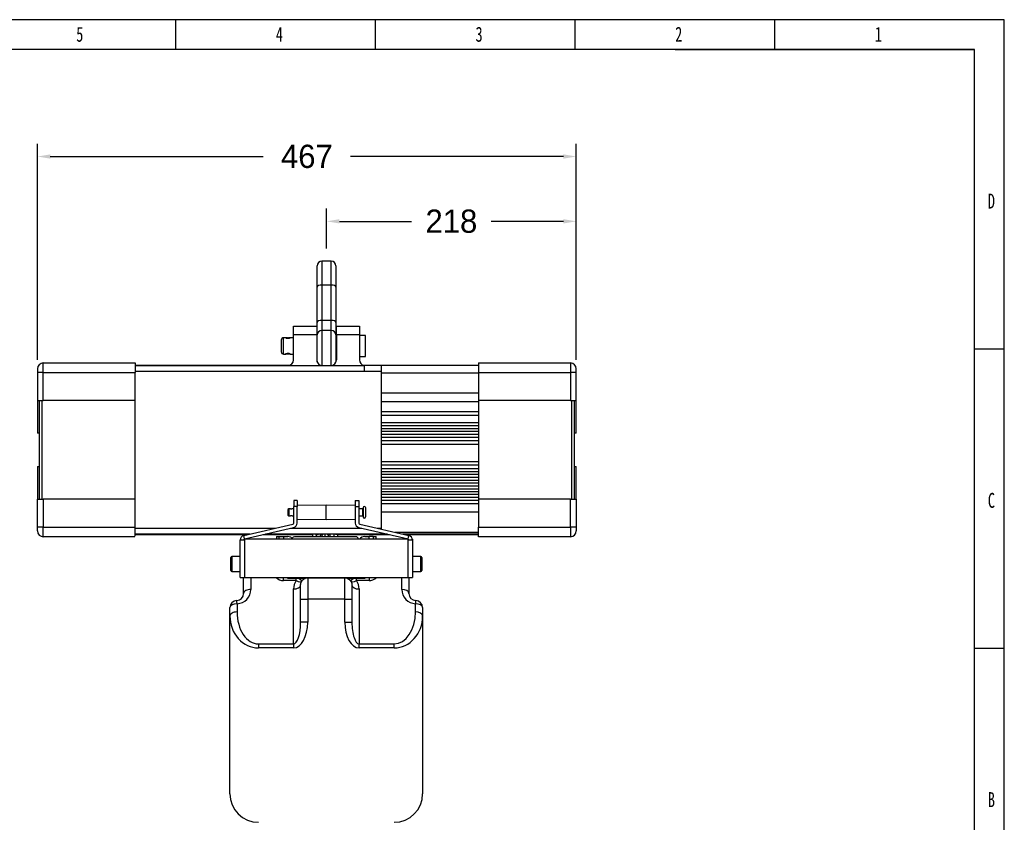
# Model space of a CAD drawing. Header units: millimetres. Extents: x 275 to 1805, y 43 to 1125.
# Tile 12 of 12: x 957 to 1805, y 434 to 1125. Entities that reach past the tile are written whole.
import ezdxf

# ---------------------------------------------------------------- set-up
doc = ezdxf.new("R2010")
doc.units = ezdxf.units.MM
doc.styles.add('样式 1', font='SimSun.ttf', dxfattribs={"width": 0.7, "height": 2.5})
doc.dimstyles.get("Standard").update_dxf_attribs({"dimtxt": 20, "dimasz": 11, "dimexe": 11, "dimexo": 11, "dimgap": 11, "dimtad": 0, "dimtih": 1, "dimtoh": 1, "dimdsep": 46, "dimtxsty": 'Standard', "dimcen": 0.09, "dimadec": 0, "dimazin": 0, "dimtfac": 1, "dimtofl": 0, "dimtmove": 0, "dimatfit": 3, "dimfxl": 0, "dimtolj": 1, "dimtzin": 0, "dimarcsym": 0})

# ---------------------------------------------------------------- blocks, each defined once
blk = doc.blocks.new('1')
at = {"lineweight": -3}
for p, q in [((4925.3, 1577.4), (2658, 1577.4)), ((3868, 1539.2), (3868, 1577.4)), ((4122.8, 1539.2), (4122.8, 1577.4)), ((4377.6, 1539.2), (4377.6, 1577.4)), ((4632.4, 1539.2), (4632.4, 1577.4)), ((4925.3, -25.8), (4925.3, 1577.4)), ((4887.1, 1539.2), (2696.2, 1539.2)), ((4505.4, 1539.2), (4887.1, 1539.2)), ((4887.1, 12.4), (4887.1, 1539.2)), ((4887.1, 1157.5), (4925.3, 1157.5)), ((4887.1, 775.8), (4925.3, 775.8))]:
    blk.add_line(p, q, dxfattribs=at)
at = {"lineweight": -3, "char_height": 19.085, "attachment_point": 1, "style": '样式 1'}
for s, insert, width in [('{\\fSimSun|b0|i0|c134|p2;5}', (3740.9, 1568.4), 8.643), ('{\\fSimSun|b0|i0|c134|p2;4}', (3995.7, 1568.4), 9.306), ('{\\fSimSun|b0|i0|c134|p2;3}', (4250.5, 1568.4), 7.98), ('{\\fSimSun|b0|i0|c134|p2;2}', (4505.3, 1568.4), 9.306), ('{\\fSimSun|b0|i0|c134|p2;1}', (4760.1, 1568.4), 5.899), ('{\\fSimSun|b0|i0|c134|p2;D}', (4904.3, 1355.6), 9.036), ('{\\fSimSun|b0|i0|c134|p2;C}', (4904.3, 973.9), 8.238), ('{\\fSimSun|b0|i0|c134|p2;B}', (4904.3, 592.2), 8.193)]:
    blk.add_mtext(s, dxfattribs=dict(at, insert=insert, width=width))
blk = doc.blocks.new('*D14')
at = {"color": 0, "lineweight": -2}
for p, q in [((972.15, 832.42), (972.15, 1018.47)), ((1436.25, 832.42), (1436.25, 1018.47)), ((983.15, 1007.47), (1166.53, 1007.47)), ((1425.25, 1007.47), (1241.86, 1007.47))]:
    blk.add_line(p, q, dxfattribs=at)
at = {"color": 0, "lineweight": 18}
for points in [[(983.15, 1009.3), (983.15, 1005.64), (972.15, 1007.47)], [(1425.25, 1009.3), (1425.25, 1005.64), (1436.25, 1007.47)]]:
    blk.add_solid(points, dxfattribs=at)
at = {"layer": 'Defpoints', "color": 0, "lineweight": 18}
for p in [(1436.25, 1007.47), (972.15, 821.42), (1436.25, 821.42)]:
    blk.add_point(p, dxfattribs=at)
at = {"color": 0, "lineweight": 18, "insert": (1204.2, 1007.47), "char_height": 20, "attachment_point": 5}
blk.add_mtext('\\A1;467', dxfattribs=at)
blk = doc.blocks.new('*D15')
at = {"color": 0, "lineweight": -2}
for p, q in [((1221.19, 928.32), (1221.19, 962.66)), ((1436.25, 928.32), (1436.25, 962.66)), ((1232.19, 951.66), (1294.39, 951.66)), ((1425.25, 951.66), (1363.05, 951.66))]:
    blk.add_line(p, q, dxfattribs=at)
at = {"color": 0, "lineweight": 18}
for points in [[(1232.19, 953.5), (1232.19, 949.83), (1221.19, 951.66)], [(1425.25, 953.5), (1425.25, 949.83), (1436.25, 951.66)]]:
    blk.add_solid(points, dxfattribs=at)
at = {"layer": 'Defpoints', "color": 0, "lineweight": 18}
for p in [(1436.25, 951.66), (1221.19, 917.32), (1436.25, 917.32)]:
    blk.add_point(p, dxfattribs=at)
at = {"color": 0, "lineweight": 18, "insert": (1328.72, 951.66), "char_height": 20, "attachment_point": 5}
blk.add_mtext('\\A1;218', dxfattribs=at)

msp = doc.modelspace()

# ---------------------------------------------------------------- linework, layer by layer
for p, q in [((1225.194, 917.317), (1217.194, 917.317)), ((1217.194, 917.317), (1217.194, 896.779)), ((1225.194, 896.779), (1225.194, 917.317)), ((1213.194, 895.063), (1213.194, 913.317)), ((1229.194, 913.317), (1229.194, 895.063)), ((1213.194, 864.665), (1213.194, 895.063)), ((1225.194, 896.779), (1217.194, 896.779)), ((1217.194, 896.779), (1217.194, 866.382)), ((1225.194, 866.382), (1225.194, 896.779)), ((1229.194, 895.063), (1229.194, 864.665)), ((1225.194, 866.382), (1217.194, 866.382)), ((1217.194, 866.382), (1217.194, 857.817)), ((1225.194, 857.817), (1225.194, 866.382)), ((1192.694, 861.418), (1212.694, 861.418)), ((1192.694, 853.897), (1192.694, 861.417)), ((1192.694, 861.417), (1212.694, 861.417)), ((1212.694, 861.417), (1212.694, 853.897)), ((1213.194, 853.817), (1213.194, 864.665)), ((1225.194, 857.817), (1217.194, 857.817)), ((1217.194, 857.817), (1217.194, 827.443)), ((1225.194, 827.443), (1225.194, 857.817)), ((1229.194, 864.665), (1229.194, 853.817)), ((1229.694, 861.418), (1249.694, 861.418)), ((1229.694, 853.897), (1229.694, 861.417)), ((1229.694, 861.417), (1249.694, 861.417)), ((1249.694, 861.417), (1249.694, 853.897)), ((1182.194, 849.417), (1182.194, 844.417)), ((1186.004, 851.417), (1184.194, 851.417)), ((1184.194, 844.417), (1184.194, 851.417)), ((1192.695, 851.417), (1189.91, 851.417)), ((1212.694, 853.897), (1192.694, 853.897)), ((1192.694, 832.417), (1192.694, 853.897)), ((1212.694, 853.897), (1212.694, 832.417)), ((1213.195, 851.417), (1212.695, 851.417)), ((1213.194, 830.817), (1213.194, 853.817)), ((1229.194, 853.817), (1229.194, 830.817)), ((1229.694, 851.417), (1229.194, 851.417)), ((1249.694, 853.897), (1229.694, 853.897)), ((1229.694, 853.897), (1229.694, 832.417)), ((1249.694, 853.897), (1249.694, 832.417)), ((1254.694, 853.417), (1249.694, 853.417)), ((1254.694, 835.417), (1254.694, 853.417)), ((1182.194, 844.417), (1182.194, 839.417)), ((1184.194, 837.417), (1184.194, 844.417)), ((1184.194, 837.417), (1185.956, 837.417)), ((1189.863, 837.417), (1192.695, 837.417)), ((1212.695, 837.417), (1213.195, 837.417)), ((1229.194, 837.417), (1229.694, 837.417)), ((1249.694, 835.417), (1254.694, 835.417)), ((972.145, 824.717), (972.145, 821.417)), ((977.145, 829.717), (1056.445, 829.717)), ((977.145, 821.417), (977.145, 829.717)), ((1056.445, 829.717), (1056.445, 821.417)), ((1056.445, 827.917), (1189.876, 827.917)), ((1056.445, 827.417), (1187.694, 827.417)), ((1187.694, 827.417), (1187.694, 827.312)), ((1253.445, 827.312), (1187.694, 827.312)), ((1217.694, 827.417), (1224.694, 827.417)), ((1252.513, 827.917), (1351.945, 827.917)), ((1253.445, 827.312), (1253.445, 827.576)), ((1268.445, 822.418), (1268.445, 827.418)), ((1351.945, 827.417), (1268.694, 827.417)), ((1351.945, 829.717), (1351.945, 821.417)), ((1351.945, 829.717), (1431.245, 829.717)), ((1431.245, 829.717), (1431.245, 821.417)), ((1436.245, 821.417), (1436.245, 824.717)), ((977.145, 821.417), (972.145, 821.417)), ((972.145, 821.417), (972.145, 797.417)), ((977.145, 821.417), (1056.445, 821.417)), ((977.145, 797.417), (977.145, 821.417)), ((1056.445, 797.417), (1056.445, 821.417)), ((1268.445, 822.418), (1253.445, 822.418)), ((1268.445, 687.417), (1268.445, 822.418)), ((1351.945, 820.914), (1268.445, 820.914)), ((1351.945, 821.417), (1351.945, 797.417)), ((1351.945, 821.417), (1431.245, 821.417)), ((1431.245, 821.417), (1431.245, 797.417)), ((1436.245, 821.417), (1431.245, 821.417)), ((1436.245, 797.417), (1436.245, 821.417)), ((972.145, 797.417), (972.145, 769.217)), ((972.145, 797.417), (977.145, 797.417)), ((973.945, 712.417), (973.945, 797.417)), ((975.945, 797.417), (975.945, 712.417)), ((1056.445, 797.417), (977.145, 797.417)), ((1056.445, 712.417), (1056.445, 797.417)), ((1351.945, 803.688), (1268.445, 803.688)), ((1351.945, 797.417), (1351.945, 712.417)), ((1431.245, 797.417), (1351.945, 797.417)), ((1431.245, 797.417), (1436.245, 797.417)), ((1432.445, 712.417), (1432.445, 797.417)), ((1434.445, 797.417), (1434.445, 712.417)), ((1436.245, 769.217), (1436.245, 797.417)), ((1351.945, 796.314), (1268.445, 796.314)), ((1268.445, 787.914), (1351.945, 787.914)), ((1268.445, 784.914), (1351.945, 784.914)), ((1268.445, 778.414), (1351.945, 778.414)), ((1268.445, 775.914), (1351.945, 775.914)), ((1268.445, 773.414), (1351.945, 773.414)), ((973.945, 769.217), (972.145, 769.217)), ((1268.445, 770.914), (1351.945, 770.914)), ((1268.445, 768.414), (1351.945, 768.414)), ((1268.445, 765.914), (1351.945, 765.914)), ((1436.245, 769.217), (1434.445, 769.217)), ((1268.445, 762.914), (1351.945, 762.914)), ((1268.445, 759.914), (1351.945, 759.914)), ((972.145, 740.617), (972.145, 712.417)), ((972.145, 740.617), (973.945, 740.617)), ((1268.445, 744.914), (1351.945, 744.914)), ((1268.445, 741.914), (1351.945, 741.914)), ((1268.445, 738.914), (1351.945, 738.914)), ((1434.445, 740.617), (1436.245, 740.617)), ((1436.245, 712.417), (1436.245, 740.617)), ((1268.445, 736.414), (1351.945, 736.414)), ((1268.445, 733.914), (1351.945, 733.914)), ((1268.445, 731.414), (1351.945, 731.414)), ((1268.445, 728.914), (1351.945, 728.914)), ((1268.445, 726.414), (1351.945, 726.414)), ((1268.445, 723.914), (1351.945, 723.914)), ((1268.445, 721.414), (1351.945, 721.414)), ((1351.945, 718.914), (1268.445, 718.914)), ((1351.945, 716.414), (1268.445, 716.414)), ((1351.945, 713.914), (1268.445, 713.914)), ((972.145, 712.417), (977.145, 712.417)), ((972.145, 688.417), (972.145, 712.417)), ((1056.445, 712.417), (977.145, 712.417)), ((977.145, 712.417), (977.145, 688.417)), ((1056.445, 688.417), (1056.445, 712.417)), ((1188.745, 704.167), (1187.745, 703.59)), ((1189.689, 704.167), (1188.745, 704.167)), ((1188.745, 704.167), (1188.745, 698.167)), ((1192.945, 704.167), (1191.813, 704.167)), ((1192.945, 711.231), (1192.945, 706.231)), ((1195.945, 711.231), (1192.945, 711.231)), ((1195.945, 706.231), (1192.945, 706.231)), ((1192.945, 691.926), (1192.945, 706.231)), ((1195.945, 711.231), (1195.945, 706.231)), ((1195.945, 707.231), (1220.945, 707.667)), ((1195.945, 691.926), (1195.945, 706.231)), ((1220.945, 707.667), (1245.945, 707.231)), ((1220.945, 694.667), (1220.945, 707.667)), ((1245.945, 711.231), (1245.945, 706.231)), ((1245.945, 711.231), (1248.945, 711.231)), ((1245.945, 706.231), (1248.945, 706.231)), ((1245.945, 706.231), (1245.945, 691.926)), ((1248.945, 711.231), (1248.945, 706.231)), ((1248.945, 706.231), (1248.945, 691.926)), ((1252.245, 704.167), (1248.945, 704.167)), ((1252.245, 704.167), (1252.245, 698.167)), ((1252.745, 704.267), (1252.545, 704.267)), ((1252.545, 704.267), (1252.545, 701.167)), ((1252.745, 705.167), (1252.745, 701.167)), ((1254.745, 705.167), (1254.745, 697.167)), ((1351.945, 711.414), (1268.445, 711.414)), ((1351.945, 708.514), (1268.445, 708.514)), ((1431.245, 712.417), (1351.945, 712.417)), ((1351.945, 712.417), (1351.945, 688.417)), ((1431.245, 712.417), (1436.245, 712.417)), ((1431.245, 688.417), (1431.245, 712.417)), ((1436.245, 712.417), (1436.245, 688.417)), ((1187.745, 703.59), (1187.745, 698.745)), ((1187.745, 698.745), (1188.745, 698.167)), ((1188.745, 698.167), (1189.689, 698.167)), ((1191.813, 698.167), (1192.945, 698.167)), ((1248.945, 698.167), (1252.245, 698.167)), ((1252.545, 701.167), (1252.545, 698.067)), ((1252.545, 698.067), (1252.745, 698.067)), ((1252.745, 701.167), (1252.745, 697.167)), ((1351.945, 701.14), (1268.445, 701.14)), ((972.145, 685.117), (972.145, 688.417)), ((977.145, 688.417), (972.145, 688.417)), ((977.145, 680.117), (977.145, 688.417)), ((977.145, 688.417), (1056.445, 688.417)), ((1056.445, 680.528), (1056.445, 688.417)), ((1056.445, 687.417), (1176.892, 687.417)), ((1149.862, 681.165), (1192.17, 690.952)), ((1150.538, 678.243), (1192.847, 688.029)), ((1190.204, 687.417), (1251.686, 687.417)), ((1220.945, 694.667), (1195.945, 695.104)), ((1245.945, 695.104), (1220.945, 694.667)), ((1249.044, 688.029), (1291.352, 678.243)), ((1249.72, 690.952), (1292.028, 681.165)), ((1268.445, 686.62), (1268.445, 687.417)), ((1351.945, 680.117), (1351.945, 688.417)), ((1351.945, 688.417), (1431.245, 688.417)), ((1431.245, 688.417), (1431.245, 680.117)), ((1436.245, 688.417), (1431.245, 688.417)), ((1436.245, 688.417), (1436.245, 685.117)), ((1055.956, 680.117), (977.145, 680.117)), ((1056.445, 681.917), (1153.116, 681.917)), ((1150.538, 678.243), (1149.862, 681.165)), ((1166.426, 681.917), (1209.346, 681.917)), ((1177.991, 680.292), (1177.991, 678.064)), ((1177.991, 680.292), (1180.445, 680.292)), ((1180.445, 680.292), (1184.127, 680.292)), ((1180.445, 678.064), (1180.445, 680.292)), ((1184.127, 680.292), (1187.809, 680.292)), ((1184.127, 680.292), (1184.127, 678.063)), ((1246.445, 680.117), (1193.445, 680.117)), ((1209.345, 680.117), (1209.345, 682.418)), ((1211.645, 682.417), (1211.645, 682.011)), ((1211.645, 682.011), (1214.145, 682.011)), ((1212.495, 680.117), (1212.495, 682.011)), ((1214.145, 682.417), (1214.145, 682.011)), ((1215.645, 682.418), (1215.645, 680.117)), ((1215.648, 681.917), (1217.743, 681.917)), ((1219.945, 680.118), (1219.945, 682.817)), ((1222.15, 681.917), (1224.246, 681.917)), ((1224.245, 680.117), (1224.245, 682.418)), ((1227.395, 682.418), (1227.395, 680.117)), ((1228.745, 682.011), (1228.745, 682.417)), ((1231.245, 682.011), (1228.745, 682.011)), ((1230.545, 682.011), (1230.545, 680.117)), ((1230.548, 681.917), (1275.464, 681.917)), ((1231.245, 682.011), (1231.245, 682.417)), ((1254.081, 680.292), (1257.763, 680.292)), ((1261.445, 680.292), (1257.763, 680.292)), ((1257.763, 678.063), (1257.763, 680.292)), ((1261.445, 680.292), (1263.9, 680.292)), ((1261.445, 680.292), (1261.445, 678.064)), ((1263.9, 678.064), (1263.9, 680.292)), ((1268.445, 682.417), (1268.445, 683.541)), ((1273.304, 682.417), (1268.694, 682.417)), ((1351.945, 683.914), (1280.147, 683.914)), ((1351.945, 682.417), (1286.617, 682.417)), ((1288.774, 681.917), (1351.945, 681.917)), ((1291.352, 678.243), (1292.028, 681.165)), ((1431.245, 680.117), (1351.945, 680.117)), ((1146.763, 678.063), (1146.763, 677.268)), ((1146.843, 678.063), (1146.763, 678.063)), ((1150.763, 677.268), (1146.763, 677.268)), ((1146.763, 645.063), (1146.763, 677.268)), ((1150.763, 677.268), (1150.763, 678.063)), ((1291.127, 678.063), (1150.763, 678.063)), ((1150.763, 645.063), (1150.763, 677.268)), ((1248.445, 678.117), (1192.201, 678.117)), ((1248.445, 678.063), (1248.445, 678.117)), ((1291.127, 678.063), (1291.127, 677.268)), ((1295.127, 677.268), (1291.127, 677.268)), ((1291.127, 677.268), (1291.127, 645.063)), ((1295.047, 678.063), (1295.127, 678.063)), ((1295.127, 678.063), (1295.127, 677.268)), ((1295.127, 677.268), (1295.127, 645.063)), ((1138.763, 650.967), (1138.763, 662.367)), ((1146.763, 663.167), (1139.563, 663.167)), ((1139.563, 663.167), (1139.563, 650.167)), ((1302.327, 663.167), (1295.127, 663.167)), ((1302.327, 650.167), (1302.327, 663.167)), ((1303.127, 662.367), (1303.127, 650.967)), ((1139.563, 650.167), (1146.763, 650.167)), ((1146.763, 645.063), (1150.763, 645.063)), ((1149.763, 631.342), (1149.763, 645.064)), ((1150.763, 645.063), (1291.127, 645.063)), ((1155.9, 645.064), (1155.9, 634.756)), ((1184.127, 642.323), (1184.127, 645.063)), ((1187.545, 645.063), (1187.545, 644.417)), ((1254.345, 644.417), (1254.345, 645.063)), ((1257.763, 645.063), (1257.763, 642.323)), ((1285.991, 634.756), (1285.991, 645.064)), ((1291.127, 645.063), (1295.127, 645.063)), ((1292.127, 645.064), (1292.127, 631.342)), ((1295.127, 650.167), (1302.327, 650.167)), ((1195.031, 642.323), (1184.127, 642.323)), ((1187.545, 644.417), (1195.031, 644.417)), ((1195.031, 644.417), (1196.863, 644.417)), ((1195.031, 642.323), (1195.031, 644.417)), ((1200.011, 642.151), (1196.863, 644.417)), ((1198.854, 626.437), (1198.854, 638.565)), ((1236.9, 644.417), (1204.991, 644.417)), ((1204.991, 644.417), (1204.991, 626.437)), ((1236.9, 626.437), (1236.9, 644.417)), ((1245.027, 644.417), (1241.879, 642.151)), ((1243.036, 638.565), (1243.036, 626.437)), ((1245.027, 644.417), (1246.859, 644.417)), ((1246.859, 644.417), (1254.345, 644.417)), ((1246.859, 642.323), (1246.859, 644.417)), ((1257.763, 642.323), (1246.859, 642.323)), ((1192.718, 587.836), (1192.718, 635.152)), ((1249.172, 635.152), (1249.172, 587.836)), ((1144.081, 622.492), (1144.081, 615.339)), ((1198.854, 606.486), (1198.854, 626.437)), ((1198.854, 626.437), (1204.991, 626.437)), ((1204.991, 626.437), (1204.991, 606.486)), ((1236.9, 626.437), (1204.991, 626.437)), ((1236.9, 606.486), (1236.9, 626.437)), ((1236.9, 626.437), (1243.036, 626.437)), ((1243.036, 626.437), (1243.036, 606.486)), ((1297.809, 615.339), (1297.809, 622.492)), ((1137.945, 611.925), (1137.945, 619.078)), ((1137.945, 458.838), (1137.945, 611.925)), ((1303.945, 619.078), (1303.945, 611.925)), ((1303.945, 611.925), (1303.945, 458.838)), ((1204.991, 606.486), (1198.854, 606.486)), ((1236.9, 606.486), (1243.036, 606.486)), ((1162.491, 587.836), (1192.718, 587.836)), ((1162.491, 587.836), (1162.491, 584.423)), ((1192.718, 587.836), (1192.718, 584.423)), ((1249.172, 587.836), (1279.4, 587.836)), ((1249.172, 584.423), (1249.172, 587.836)), ((1279.4, 584.423), (1279.4, 587.836)), ((1192.718, 584.423), (1162.491, 584.423)), ((1279.4, 584.423), (1249.172, 584.423))]:
    msp.add_line(p, q)
for centre, radius, start, end in [((1217.194, 913.317), 4, 90, 180), ((1225.194, 913.317), 4, 0, 90), ((1217.194, 853.817), 4, 90, 180), ((1225.194, 853.817), 4, 0, 90), ((1184.194, 849.417), 2, 90, 180), ((1184.194, 839.417), 2, 180, 270), ((1187.694, 832.417), 5, 270, 360), ((1217.694, 832.417), 5, 180, 270), ((1224.694, 832.417), 5, 270, 360), ((1254.694, 832.417), 5, 180, 255.529954), ((977.145, 824.717), 5, 90, 180), ((1217.194, 830.817), 4, 180, 190.136254), ((1225.194, 830.817), 4, 349.863746, 0), ((1431.245, 824.717), 5, 0, 90), ((1252.245, 704.667), 0.5, 270, 306.869898), ((1253.745, 705.167), 1, 0, 180), ((1252.245, 697.667), 0.5, 53.130102, 90), ((1253.745, 697.167), 1, 180, 0), ((1191.945, 691.926), 1, 283.02373, 0), ((1191.945, 691.926), 4, 283.02373, 0), ((1249.945, 691.926), 4, 180, 256.97627), ((1249.945, 691.926), 1, 180, 256.97627), ((977.145, 685.117), 5, 180, 270), ((1150.763, 677.268), 4, 103.02373, 180), ((1187.809, 674.77), 5.523, 36.613092, 90), ((1193.445, 678.117), 2, 90, 159.631876), ((1219.945, 679.667), 3.15, 118.185475, 171.786095), ((1219.945, 679.667), 3.15, 8.213913, 62.474071), ((1246.445, 678.117), 2, 0, 90), ((1254.081, 674.77), 5.523, 90, 143.386877), ((1291.127, 677.268), 4, 0, 76.97627), ((1431.245, 685.117), 5, 270, 0), ((1150.763, 677.268), 1, 103.02373, 180), ((1291.127, 677.268), 1, 0, 76.97627), ((1139.563, 662.367), 0.8, 90, 180), ((1302.327, 662.367), 0.8, 0, 90), ((1139.563, 650.967), 0.8, 180, 270), ((1302.327, 650.967), 0.8, 270, 0), ((1204.991, 635.152), 12.273, 144.243905, 180), ((1236.9, 635.152), 12.273, 360, 35.756095), ((1143.627, 631.342), 6.136, 272.122551, 360), ((1143.627, 634.756), 12.273, 272.122551, 360), ((1298.263, 634.756), 12.273, 180, 267.877449), ((1298.263, 631.342), 6.136, 180, 267.877449), ((1144.081, 619.078), 6.136, 92.122551, 180), ((1297.809, 619.078), 6.136, 0, 87.877449), ((1162.491, 458.838), 24.545, 180, 270), ((1279.4, 458.838), 24.545, 270, 0)]:
    msp.add_arc(centre, radius, start, end)
for centre, major_axis, ratio, start_param, end_param in [((1217.194, 895.063), (-4, 0), 0.4290568, 4.712389, 6.2831853), ((1225.194, 895.063), (-4, 0), 0.4290568, 3.1415927, 4.712389), ((1217.194, 864.665), (-4, 0), 0.4290568, 4.712389, 6.2831853), ((1225.194, 864.665), (4, 0), 0.4290568, 0, 1.5707963), ((1184.127, 660.658), (0, 18.335), 0.6693601, 2.5878133, 3.1415927), ((1257.763, 660.658), (0, 18.335), 0.6693601, 3.1415927, 3.695372), ((1192.718, 638.565), (-6.136, 0), 0.5562488, 1.5707963, 3.1415927), ((1195.031, 645.737), (-4.98, 3.586), 0.4773202, 1.9018464, 3.1415927), ((1246.859, 645.737), (-4.98, -3.586), 0.4773202, 0, 1.2397463), ((1249.172, 638.565), (6.136, 0), 0.5562488, 3.1415927, 4.712389), ((1155.9, 631.342), (6.136, 0), 0.5562488, 1.5707963, 3.1415927), ((1285.991, 631.342), (6.136, 0), 0.5562488, 0, 1.5707963), ((1144.081, 619.078), (-6.136, 0), 0.5562488, 4.712389, 6.2831853), ((1144.081, 619.078), (0.227, -6.132), 0.0247835, 2.1602021, 3.1415927), ((1297.809, 619.078), (0.227, 6.132), 0.0247835, 0, 0.9813905), ((1297.809, 619.078), (6.136, 0), 0.5562488, 0, 1.5707963), ((1144.081, 611.925), (6.136, 0), 0.5562488, 1.5707963, 3.1415927), ((1162.491, 611.925), (0, 27.503), 0.8924802, 1.5707963, 3.1415927), ((1162.491, 615.339), (0, 27.503), 0.6693601, 1.5707963, 3.1415927), ((1279.4, 615.339), (0, 27.503), 0.6693601, 3.1415927, 4.712389), ((1279.4, 611.925), (0, 27.503), 0.8924802, 3.1415927, 4.712389), ((1297.809, 611.925), (6.136, 0), 0.5562488, 0, 1.5707963), ((1192.718, 606.486), (0, 18.65), 0.329027, 3.1415927, 4.712389), ((1192.718, 606.486), (0, -22.063), 0.5562488, 0, 1.5707963), ((1249.172, 606.486), (0, -22.063), 0.5562488, 4.712389, 6.2831853), ((1249.172, 606.486), (0, 18.65), 0.329027, 1.5707963, 3.1415927)]:
    msp.add_ellipse(centre, major_axis=major_axis, ratio=ratio, start_param=start_param, end_param=end_param)
for points, degree, knots in [([(1185.966, 851.409), (1185.966, 851.407), (1185.968, 851.403), (1185.979, 851.394), (1185.987, 851.389), (1186.005, 851.379), (1186.012, 851.376), (1186.027, 851.368), (1186.036, 851.364), (1186.081, 851.344), (1186.129, 851.325), (1186.204, 851.299), (1186.219, 851.293), (1186.252, 851.282), (1186.269, 851.277), (1186.322, 851.26), (1186.397, 851.237), (1186.482, 851.213), (1186.55, 851.195), (1186.573, 851.189), (1186.62, 851.177), (1186.645, 851.172), (1186.769, 851.142), (1186.875, 851.12), (1187.045, 851.091), (1187.103, 851.082), (1187.193, 851.069), (1187.224, 851.065), (1187.285, 851.057), (1187.316, 851.053), (1187.472, 851.036), (1187.599, 851.026), (1187.762, 851.019), (1187.795, 851.018), (1187.861, 851.017), (1187.895, 851.016), (1187.994, 851.016), (1188.06, 851.016), (1188.256, 851.022), (1188.385, 851.03), (1188.576, 851.049), (1188.638, 851.056), (1188.759, 851.072), (1188.878, 851.089), (1188.991, 851.109), (1189.073, 851.125), (1189.1, 851.131), (1189.154, 851.142), (1189.18, 851.147), (1189.307, 851.176), (1189.4, 851.199), (1189.505, 851.229), (1189.526, 851.235), (1189.566, 851.247), (1189.585, 851.253), (1189.641, 851.27), (1189.711, 851.293), (1189.769, 851.313), (1189.821, 851.333), (1189.845, 851.342), (1189.865, 851.351)], 3, [0, 0, 0, 0, 0.0298671, 0.0298671, 0.0645147, 0.0645147, 0.0818385, 0.0818385, 0.0991623, 0.0991623, 0.1684575, 0.1684575, 0.1857813, 0.1857813, 0.2031051, 0.2031051, 0.2377527, 0.2724003, 0.2724003, 0.2897241, 0.2897241, 0.3070479, 0.3070479, 0.3763432, 0.3763432, 0.4109908, 0.4109908, 0.4283146, 0.4283146, 0.4456384, 0.4456384, 0.5149336, 0.5149336, 0.5322574, 0.5322574, 0.5495812, 0.5495812, 0.5842288, 0.5842288, 0.653524, 0.653524, 0.6881716, 0.6881716, 0.7228192, 0.7574668, 0.7574668, 0.7747906, 0.7747906, 0.7921144, 0.7921144, 0.8614096, 0.8614096, 0.8787334, 0.8787334, 0.8960572, 0.8960572, 0.9307048, 0.9653524, 0.9653524, 1, 1, 1, 1]), ([(1189.865, 851.351), (1189.907, 851.368), (1189.935, 851.383), (1189.959, 851.399), (1189.964, 851.403), (1189.966, 851.409), (1189.966, 851.41), (1189.965, 851.413), (1189.963, 851.414), (1189.95, 851.418), (1189.928, 851.418), (1189.883, 851.414), (1189.874, 851.413), (1189.858, 851.411), (1189.853, 851.41), (1189.841, 851.408), (1189.812, 851.404), (1189.752, 851.395), (1189.687, 851.384), (1189.634, 851.375), (1189.616, 851.372), (1189.578, 851.366), (1189.558, 851.363), (1189.456, 851.346), (1189.365, 851.331), (1189.216, 851.31), (1189.165, 851.302), (1189.084, 851.292), (1189.056, 851.288), (1189, 851.281), (1188.972, 851.278), (1188.829, 851.261), (1188.71, 851.25), (1188.554, 851.238), (1188.522, 851.236), (1188.459, 851.232), (1188.426, 851.23), (1188.329, 851.225), (1188.265, 851.222), (1188.069, 851.217), (1187.938, 851.216), (1187.773, 851.219), (1187.74, 851.22), (1187.674, 851.222), (1187.642, 851.223), (1187.545, 851.227), (1187.417, 851.235), (1187.293, 851.244), (1187.201, 851.252), (1187.171, 851.255), (1187.111, 851.261), (1187.081, 851.264), (1186.935, 851.28), (1186.826, 851.294), (1186.697, 851.312), (1186.672, 851.316), (1186.623, 851.323), (1186.599, 851.327), (1186.528, 851.338), (1186.483, 851.345), (1186.356, 851.365), (1186.282, 851.378), (1186.202, 851.391), (1186.186, 851.394), (1186.157, 851.398), (1186.143, 851.401), (1186.104, 851.406), (1186.058, 851.413), (1186.025, 851.416), (1186.005, 851.417), (1186, 851.417), (1185.995, 851.417)], 3, [0, 0, 0, 0, 0.0598408, 0.0598408, 0.0897612, 0.0897612, 0.1047215, 0.1047215, 0.1196817, 0.1196817, 0.1795225, 0.1795225, 0.1944827, 0.1944827, 0.2019628, 0.2019628, 0.2094429, 0.2393633, 0.2692837, 0.2692837, 0.284244, 0.284244, 0.2992042, 0.2992042, 0.359045, 0.359045, 0.3889654, 0.3889654, 0.4039256, 0.4039256, 0.4188858, 0.4188858, 0.4787267, 0.4787267, 0.4936869, 0.4936869, 0.5086471, 0.5086471, 0.5385675, 0.5385675, 0.5984083, 0.5984083, 0.6133685, 0.6133685, 0.6283287, 0.6283287, 0.6582492, 0.6881696, 0.6881696, 0.7031298, 0.7031298, 0.71809, 0.71809, 0.7779308, 0.7779308, 0.792891, 0.792891, 0.8078512, 0.8078512, 0.8377717, 0.8377717, 0.8976125, 0.8976125, 0.9125727, 0.9125727, 0.9275329, 0.9275329, 0.9574533, 0.9873737, 0.9873737, 1, 1, 1, 1]), ([(1189.781, 837.428), (1189.829, 837.421), (1189.864, 837.418), (1189.898, 837.417), (1189.907, 837.418), (1189.914, 837.421), (1189.916, 837.422), (1189.917, 837.425), (1189.917, 837.426), (1189.914, 837.435), (1189.898, 837.446), (1189.862, 837.464), (1189.854, 837.468), (1189.841, 837.474), (1189.836, 837.476), (1189.827, 837.48), (1189.802, 837.49), (1189.749, 837.511), (1189.691, 837.532), (1189.644, 837.548), (1189.627, 837.554), (1189.592, 837.565), (1189.574, 837.571), (1189.48, 837.6), (1189.396, 837.624), (1189.257, 837.659), (1189.208, 837.671), (1189.144, 837.685), (1189.131, 837.688), (1189.105, 837.693), (1189.092, 837.696), (1189.052, 837.705), (1189.025, 837.71), (1188.888, 837.737), (1188.773, 837.755), (1188.621, 837.775), (1188.575, 837.781), (1188.528, 837.786), (1188.497, 837.789), (1188.481, 837.791), (1188.402, 837.799), (1188.338, 837.804), (1188.144, 837.816), (1188.014, 837.82), (1187.848, 837.819), (1187.815, 837.818), (1187.749, 837.817), (1187.716, 837.815), (1187.618, 837.811), (1187.489, 837.804), (1187.363, 837.792), (1187.269, 837.782), (1187.238, 837.778), (1187.176, 837.77), (1187.146, 837.766), (1186.996, 837.745), (1186.883, 837.725), (1186.75, 837.697), (1186.723, 837.692), (1186.672, 837.681), (1186.646, 837.675), (1186.572, 837.657), (1186.525, 837.645), (1186.39, 837.61), (1186.309, 837.586), (1186.221, 837.558), (1186.204, 837.552), (1186.171, 837.541), (1186.155, 837.536), (1186.111, 837.52), (1186.057, 837.5), (1186.014, 837.483), (1185.987, 837.471), (1185.979, 837.467), (1185.964, 837.459), (1185.957, 837.456), (1185.928, 837.44), (1185.917, 837.431), (1185.917, 837.426)], 3, [0, 0, 0, 0, 0.05576, 0.05576, 0.08364, 0.08364, 0.09758, 0.09758, 0.11152, 0.11152, 0.16728, 0.16728, 0.18122, 0.18122, 0.18819, 0.18819, 0.19516, 0.2230399, 0.2509199, 0.2509199, 0.2648599, 0.2648599, 0.2787999, 0.2787999, 0.3345599, 0.3345599, 0.3624399, 0.3624399, 0.3694099, 0.3694099, 0.3763799, 0.3763799, 0.3903199, 0.3903199, 0.4460799, 0.4460799, 0.4600199, 0.4669899, 0.4669899, 0.4739599, 0.4739599, 0.5018399, 0.5018399, 0.5575999, 0.5575999, 0.5715399, 0.5715399, 0.5854799, 0.5854799, 0.6133599, 0.6412398, 0.6412398, 0.6551798, 0.6551798, 0.6691198, 0.6691198, 0.7248798, 0.7248798, 0.7388198, 0.7388198, 0.7527598, 0.7527598, 0.7806398, 0.7806398, 0.8363998, 0.8363998, 0.8503398, 0.8503398, 0.8642798, 0.8642798, 0.8921598, 0.9200398, 0.9200398, 0.9339798, 0.9339798, 0.9479198, 0.9479198, 1, 1, 1, 1]), ([(1185.946, 837.417), (1185.951, 837.417), (1185.956, 837.418), (1185.989, 837.419), (1186.029, 837.424), (1186.094, 837.434), (1186.108, 837.437), (1186.138, 837.441), (1186.153, 837.444), (1186.201, 837.452), (1186.27, 837.463), (1186.35, 837.476), (1186.413, 837.487), (1186.435, 837.49), (1186.48, 837.497), (1186.503, 837.501), (1186.621, 837.519), (1186.724, 837.534), (1186.888, 837.555), (1186.945, 837.561), (1187.033, 837.571), (1187.063, 837.574), (1187.123, 837.58), (1187.153, 837.583), (1187.305, 837.596), (1187.431, 837.605), (1187.593, 837.612), (1187.625, 837.613), (1187.691, 837.615), (1187.724, 837.616), (1187.823, 837.618), (1187.889, 837.618), (1188.086, 837.617), (1188.216, 837.614), (1188.378, 837.605), (1188.41, 837.603), (1188.474, 837.599), (1188.505, 837.597), (1188.599, 837.59), (1188.721, 837.58), (1188.838, 837.567), (1188.924, 837.557), (1188.953, 837.554), (1189.008, 837.547), (1189.036, 837.543), (1189.17, 837.526), (1189.269, 837.511), (1189.382, 837.493), (1189.405, 837.489), (1189.448, 837.482), (1189.469, 837.479), (1189.53, 837.469), (1189.606, 837.456), (1189.671, 837.445), (1189.73, 837.436), (1189.757, 837.432), (1189.781, 837.428)], 3, [0, 0, 0, 0, 0.0157853, 0.0157853, 0.0914941, 0.0914941, 0.1104213, 0.1104213, 0.1293485, 0.1293485, 0.1672029, 0.2050573, 0.2050573, 0.2239845, 0.2239845, 0.2429118, 0.2429118, 0.3186206, 0.3186206, 0.356475, 0.356475, 0.3754022, 0.3754022, 0.3943294, 0.3943294, 0.4700382, 0.4700382, 0.4889654, 0.4889654, 0.5078926, 0.5078926, 0.5457471, 0.5457471, 0.6214559, 0.6214559, 0.6403831, 0.6403831, 0.6593103, 0.6593103, 0.6971647, 0.7350191, 0.7350191, 0.7539463, 0.7539463, 0.7728735, 0.7728735, 0.8485824, 0.8485824, 0.8675096, 0.8675096, 0.8864368, 0.8864368, 0.9242912, 0.9621456, 0.9621456, 1, 1, 1, 1]), ([(1253.445, 827.312), (1253.445, 827.254), (1253.445, 827.172), (1253.445, 826.963), (1253.445, 826.836), (1253.445, 826.54), (1253.445, 826.372), (1253.445, 825.997), (1253.445, 825.792), (1253.445, 825.351), (1253.445, 825.115), (1253.445, 824.619), (1253.445, 824.359), (1253.445, 823.823), (1253.445, 823.547), (1253.445, 822.987), (1253.445, 822.702), (1253.445, 822.418)], 3, [0, 0, 0, 0, 0.125, 0.125, 0.25, 0.25, 0.375, 0.375, 0.5, 0.5, 0.625, 0.625, 0.75, 0.75, 0.875, 0.875, 1, 1, 1, 1]), ([(1253.445, 822.417), (1148.445, 822.417), (1056.445, 822.417)], 1, [0, 0, 1, 1.8761905, 1.8761905]), ([(1191.815, 704.167), (1191.815, 704.167), (1191.815, 704.167), (1191.812, 704.166), (1191.803, 704.163), (1191.783, 704.156), (1191.779, 704.155), (1191.769, 704.151), (1191.764, 704.15), (1191.747, 704.144), (1191.734, 704.139), (1191.691, 704.125), (1191.656, 704.114), (1191.574, 704.09), (1191.529, 704.077), (1191.453, 704.058), (1191.427, 704.052), (1191.385, 704.042), (1191.371, 704.039), (1191.342, 704.033), (1191.328, 704.03), (1191.254, 704.015), (1191.192, 704.005), (1191.11, 703.994), (1191.093, 703.992), (1191.06, 703.988), (1191.043, 703.986), (1190.992, 703.981), (1190.957, 703.978), (1190.853, 703.971), (1190.783, 703.969), (1190.695, 703.971), (1190.677, 703.971), (1190.641, 703.972), (1190.589, 703.974), (1190.502, 703.98), (1190.435, 703.987), (1190.368, 703.995), (1190.335, 704), (1190.239, 704.015), (1190.179, 704.026), (1190.108, 704.042), (1190.094, 704.045), (1190.067, 704.051), (1190.054, 704.054), (1190.014, 704.064), (1189.989, 704.07), (1189.918, 704.089), (1189.876, 704.102), (1189.829, 704.116), (1189.82, 704.119), (1189.803, 704.124), (1189.778, 704.132), (1189.758, 704.139), (1189.72, 704.151), (1189.702, 704.158), (1189.69, 704.162)], 3, [0, 0, 0, 0, 0.0103875, 0.0103875, 0.0763617, 0.0763617, 0.0928552, 0.0928552, 0.1093487, 0.1093487, 0.1423358, 0.1423358, 0.20831, 0.20831, 0.2742842, 0.2742842, 0.3072712, 0.3072712, 0.3237648, 0.3237648, 0.3402583, 0.3402583, 0.4062325, 0.4062325, 0.422726, 0.422726, 0.4392196, 0.4392196, 0.4722067, 0.4722067, 0.5381808, 0.5381808, 0.5546744, 0.5546744, 0.5711679, 0.604155, 0.6371421, 0.6371421, 0.6701292, 0.6701292, 0.7361033, 0.7361033, 0.7525969, 0.7525969, 0.7690904, 0.7690904, 0.8020775, 0.8020775, 0.8680517, 0.8680517, 0.8845452, 0.8845452, 0.9010387, 0.9340258, 0.9340258, 1, 1, 1, 1]), ([(1189.675, 698.167), (1189.675, 698.167), (1189.675, 698.168), (1189.677, 698.168), (1189.679, 698.169), (1189.686, 698.171), (1189.689, 698.172), (1189.695, 698.175), (1189.699, 698.176), (1189.719, 698.183), (1189.741, 698.191), (1189.785, 698.205), (1189.801, 698.21), (1189.836, 698.221), (1189.874, 698.233), (1189.917, 698.245), (1189.951, 698.254), (1189.963, 698.258), (1189.987, 698.264), (1189.999, 698.267), (1190.063, 698.283), (1190.118, 698.296), (1190.206, 698.314), (1190.236, 698.319), (1190.284, 698.327), (1190.3, 698.33), (1190.332, 698.334), (1190.348, 698.337), (1190.43, 698.348), (1190.497, 698.355), (1190.584, 698.36), (1190.601, 698.361), (1190.637, 698.363), (1190.654, 698.363), (1190.708, 698.365), (1190.743, 698.365), (1190.848, 698.364), (1190.918, 698.36), (1191.022, 698.351), (1191.056, 698.348), (1191.122, 698.34), (1191.187, 698.331), (1191.249, 698.32), (1191.295, 698.311), (1191.31, 698.308), (1191.339, 698.303), (1191.354, 698.299), (1191.424, 698.284), (1191.476, 698.271), (1191.536, 698.255), (1191.548, 698.252), (1191.57, 698.246), (1191.581, 698.243), (1191.613, 698.233), (1191.633, 698.227), (1191.688, 698.21), (1191.72, 698.2), (1191.751, 698.19), (1191.757, 698.188), (1191.768, 698.184), (1191.783, 698.179), (1191.802, 698.172), (1191.81, 698.169), (1191.814, 698.168), (1191.815, 698.168), (1191.815, 698.167), (1191.815, 698.167), (1191.815, 698.167)], 3, [0, 0, 0, 0, 0.0094443, 0.0094443, 0.0406899, 0.0406899, 0.0563127, 0.0563127, 0.0719355, 0.0719355, 0.1344267, 0.1344267, 0.1656723, 0.1656723, 0.1969179, 0.2281635, 0.2281635, 0.2437863, 0.2437863, 0.2594091, 0.2594091, 0.3219004, 0.3219004, 0.353146, 0.353146, 0.3687688, 0.3687688, 0.3843916, 0.3843916, 0.4468828, 0.4468828, 0.4625056, 0.4625056, 0.4781284, 0.4781284, 0.509374, 0.509374, 0.5718652, 0.5718652, 0.6031108, 0.6031108, 0.6343564, 0.665602, 0.665602, 0.6812248, 0.6812248, 0.6968476, 0.6968476, 0.7593388, 0.7593388, 0.7749617, 0.7749617, 0.7905845, 0.7905845, 0.8218301, 0.8218301, 0.8843213, 0.8843213, 0.8999441, 0.8999441, 0.9155669, 0.9468125, 0.9780581, 0.9780581, 0.9936809, 0.9936809, 1, 1, 1, 1]), ([(1155.275, 682.417), (1148.445, 682.417), (1056.445, 682.417)], 1, [0, 0, 1, 14.4701392, 14.4701392]), ([(1196.863, 644.417), (1197.213, 644.417), (1197.557, 644.417), (1197.915, 644.417), (1197.936, 644.417), (1197.978, 644.417), (1197.999, 644.417), (1198.062, 644.417), (1198.188, 644.417), (1198.478, 644.417), (1198.721, 644.417), (1199.198, 644.417), (1199.507, 644.417), (1200.106, 644.417), (1200.397, 644.417), (1200.82, 644.417), (1200.959, 644.417), (1201.164, 644.417), (1201.232, 644.417), (1201.366, 644.417), (1201.432, 644.417), (1201.629, 644.417), (1201.756, 644.417), (1202.004, 644.417), (1202.125, 644.417), (1202.298, 644.417), (1202.355, 644.417), (1202.438, 644.417), (1202.465, 644.417), (1202.519, 644.417), (1202.546, 644.417), (1202.624, 644.417), (1202.674, 644.417), (1202.769, 644.417), (1202.815, 644.417), (1202.899, 644.417), (1202.938, 644.417), (1202.991, 644.417), (1203.008, 644.417), (1203.038, 644.417), (1203.081, 644.417), (1203.111, 644.417), (1203.131, 644.417), (1203.136, 644.417), (1203.142, 644.417), (1203.143, 644.417), (1203.145, 644.417), (1203.145, 644.417), (1203.145, 644.417)], 3, [0, 0, 0, 0, 0.1250031, 0.1250031, 0.1328158, 0.1328158, 0.1406285, 0.1406285, 0.1562539, 0.1875047, 0.2500063, 0.2500063, 0.3750094, 0.3750094, 0.5000125, 0.5000125, 0.5625141, 0.5625141, 0.5937649, 0.5937649, 0.6250157, 0.6250157, 0.6875172, 0.6875172, 0.7500188, 0.7500188, 0.7812696, 0.7812696, 0.796895, 0.796895, 0.8125204, 0.8125204, 0.8437711, 0.8437711, 0.8750219, 0.8750219, 0.9062727, 0.9062727, 0.9218981, 0.9218981, 0.9375235, 0.9687743, 0.9687743, 0.9843997, 0.9843997, 0.9922124, 0.9922124, 1, 1, 1, 1]), ([(1198.854, 638.565), (1198.854, 638.575), (1198.854, 638.585), (1198.854, 638.6), (1198.854, 638.605), (1198.854, 638.616), (1198.855, 638.641), (1198.856, 638.707), (1198.86, 638.849), (1198.867, 638.97), (1198.886, 639.211), (1198.924, 639.531), (1199.019, 640.004), (1199.107, 640.315), (1199.17, 640.508), (1199.183, 640.546), (1199.209, 640.623), (1199.223, 640.661), (1199.266, 640.776), (1199.295, 640.851), (1199.389, 641.075), (1199.525, 641.368), (1199.761, 641.788), (1199.941, 642.056), (1200.085, 642.252), (1200.134, 642.317), (1200.21, 642.413), (1200.236, 642.444), (1200.288, 642.507), (1200.419, 642.663), (1200.667, 642.929), (1201.023, 643.255), (1201.277, 643.453), (1201.474, 643.595), (1201.574, 643.664), (1201.677, 643.73), (1201.746, 643.774), (1201.78, 643.795), (1201.955, 643.901), (1202.24, 644.058), (1202.683, 644.258), (1202.989, 644.368), (1203.145, 644.417)], 3, [0, 0, 0, 0, 0.0039063, 0.0039063, 0.0058594, 0.0058594, 0.0078125, 0.015625, 0.03125, 0.0625, 0.0625, 0.125, 0.1875, 0.25, 0.25, 0.265625, 0.265625, 0.28125, 0.28125, 0.3125, 0.3125, 0.375, 0.4375, 0.5, 0.5, 0.53125, 0.53125, 0.546875, 0.546875, 0.5625, 0.625, 0.6875, 0.75, 0.75, 0.78125, 0.796875, 0.796875, 0.8125, 0.8125, 0.875, 0.9375, 1, 1, 1, 1]), ([(1204.991, 644.417), (1204.879, 644.417), (1204.771, 644.417), (1204.638, 644.417), (1204.611, 644.417), (1204.559, 644.417), (1204.532, 644.417), (1204.455, 644.417), (1204.404, 644.417), (1204.306, 644.417), (1204.259, 644.417), (1204.189, 644.417), (1204.166, 644.417), (1204.12, 644.417), (1204.098, 644.417), (1203.988, 644.417), (1203.907, 644.417), (1203.756, 644.417), (1203.685, 644.417), (1203.602, 644.417), (1203.586, 644.417), (1203.554, 644.417), (1203.507, 644.417), (1203.463, 644.417), (1203.379, 644.417), (1203.327, 644.417), (1203.23, 644.417), (1203.186, 644.417), (1203.145, 644.417)], 3, [0, 0, 0, 0, 0.125, 0.125, 0.15625, 0.15625, 0.1875, 0.1875, 0.25, 0.25, 0.3125, 0.3125, 0.34375, 0.34375, 0.375, 0.375, 0.5, 0.5, 0.625, 0.625, 0.65625, 0.65625, 0.6875, 0.75, 0.75, 0.875, 0.875, 1, 1, 1, 1]), ([(1238.745, 644.417), (1238.704, 644.417), (1238.66, 644.417), (1238.563, 644.417), (1238.511, 644.417), (1238.44, 644.417), (1238.426, 644.417), (1238.396, 644.417), (1238.381, 644.417), (1238.335, 644.417), (1238.303, 644.417), (1238.205, 644.417), (1238.134, 644.417), (1238.02, 644.417), (1237.981, 644.417), (1237.92, 644.417), (1237.899, 644.417), (1237.856, 644.417), (1237.835, 644.417), (1237.725, 644.417), (1237.633, 644.417), (1237.486, 644.417), (1237.435, 644.417), (1237.331, 644.417), (1237.279, 644.417), (1237.119, 644.417), (1237.011, 644.417), (1236.9, 644.417)], 3, [0, 0, 0, 0, 0.125, 0.125, 0.25, 0.25, 0.28125, 0.28125, 0.3125, 0.3125, 0.375, 0.375, 0.5, 0.5, 0.5625, 0.5625, 0.59375, 0.59375, 0.625, 0.625, 0.75, 0.75, 0.8125, 0.8125, 0.875, 0.875, 1, 1, 1, 1]), ([(1238.745, 644.417), (1238.745, 644.417), (1238.747, 644.417), (1238.752, 644.417), (1238.754, 644.417), (1238.76, 644.417), (1238.775, 644.417), (1238.8, 644.417), (1238.839, 644.417), (1238.853, 644.417), (1238.884, 644.417), (1238.901, 644.417), (1238.936, 644.417), (1238.955, 644.417), (1238.984, 644.417), (1239, 644.417), (1239.018, 644.417), (1239.026, 644.417), (1239.031, 644.417), (1239.034, 644.417), (1239.08, 644.417), (1239.126, 644.417), (1239.222, 644.417), (1239.272, 644.417), (1239.376, 644.417), (1239.43, 644.417), (1239.539, 644.417), (1239.596, 644.417), (1239.768, 644.417), (1239.888, 644.417), (1240.134, 644.417), (1240.261, 644.417), (1240.522, 644.417), (1240.655, 644.417), (1240.86, 644.417), (1240.929, 644.417), (1241.068, 644.417), (1241.139, 644.417), (1241.494, 644.417), (1241.786, 644.417), (1242.386, 644.417), (1243.003, 644.417), (1243.655, 644.417), (1244.159, 644.417), (1244.329, 644.417), (1244.546, 644.417), (1244.589, 644.417), (1244.676, 644.417), (1244.72, 644.417), (1244.851, 644.417), (1244.939, 644.417), (1245.027, 644.417)], 3, [0, 0, 0, 0, 0.015625, 0.015625, 0.0234375, 0.0234375, 0.03125, 0.0625, 0.0625, 0.078125, 0.078125, 0.09375, 0.09375, 0.109375, 0.109375, 0.1171875, 0.1210937, 0.1230469, 0.1230469, 0.125, 0.125, 0.15625, 0.15625, 0.1875, 0.1875, 0.21875, 0.21875, 0.25, 0.25, 0.3125, 0.3125, 0.375, 0.375, 0.4375, 0.4375, 0.46875, 0.46875, 0.5, 0.5, 0.625, 0.625, 0.75, 0.875, 0.875, 0.9375, 0.9375, 0.953125, 0.953125, 0.96875, 0.96875, 1, 1, 1, 1]), ([(1238.745, 644.417), (1238.757, 644.414), (1238.781, 644.406), (1238.817, 644.394), (1238.852, 644.383), (1238.888, 644.371), (1238.923, 644.358), (1238.958, 644.346), (1238.993, 644.333), (1239.029, 644.32), (1239.064, 644.307), (1239.098, 644.294), (1239.133, 644.281), (1239.168, 644.267), (1239.202, 644.253), (1239.237, 644.239), (1239.271, 644.225), (1239.306, 644.21), (1239.34, 644.196), (1239.374, 644.181), (1239.408, 644.166), (1239.441, 644.15), (1239.475, 644.135), (1239.509, 644.119), (1239.542, 644.103), (1239.576, 644.087), (1239.609, 644.071), (1239.642, 644.055), (1239.675, 644.038), (1239.708, 644.021), (1239.74, 644.004), (1239.773, 643.987), (1239.806, 643.97), (1239.838, 643.952), (1239.87, 643.935), (1239.902, 643.917), (1239.934, 643.899), (1239.966, 643.88), (1239.998, 643.862), (1240.03, 643.843), (1240.061, 643.825), (1240.092, 643.806), (1240.124, 643.786), (1240.155, 643.767), (1240.186, 643.748), (1240.216, 643.728), (1240.247, 643.708), (1240.278, 643.688), (1240.308, 643.668), (1240.338, 643.648), (1240.368, 643.627), (1240.398, 643.606), (1240.428, 643.586), (1240.458, 643.565), (1240.487, 643.543), (1240.517, 643.522), (1240.546, 643.501), (1240.575, 643.479), (1240.604, 643.457), (1240.633, 643.435), (1240.662, 643.413), (1240.69, 643.391), (1240.719, 643.368), (1240.747, 643.346), (1240.775, 643.323), (1240.803, 643.3), (1240.831, 643.277), (1240.858, 643.254), (1240.886, 643.231), (1240.913, 643.207), (1240.94, 643.184), (1240.967, 643.16), (1240.994, 643.136), (1241.021, 643.112), (1241.047, 643.088), (1241.073, 643.064), (1241.1, 643.039), (1241.126, 643.014), (1241.152, 642.99), (1241.177, 642.965), (1241.203, 642.94), (1241.228, 642.915), (1241.253, 642.89), (1241.279, 642.864), (1241.303, 642.839), (1241.328, 642.813), (1241.353, 642.787), (1241.377, 642.761), (1241.401, 642.735), (1241.425, 642.709), (1241.449, 642.683), (1241.473, 642.656), (1241.497, 642.63), (1241.52, 642.603), (1241.543, 642.577), (1241.566, 642.55), (1241.589, 642.523), (1241.612, 642.496), (1241.635, 642.468), (1241.657, 642.441), (1241.679, 642.414), (1241.701, 642.386), (1241.723, 642.359), (1241.745, 642.331), (1241.766, 642.303), (1241.788, 642.275), (1241.809, 642.247), (1241.83, 642.219), (1241.859, 642.179), (1241.9, 642.123), (1241.954, 642.045), (1242.017, 641.952), (1242.084, 641.848), (1242.149, 641.743), (1242.207, 641.646), (1242.254, 641.564), (1242.291, 641.495), (1242.319, 641.443), (1242.338, 641.407), (1242.356, 641.373), (1242.384, 641.319), (1242.426, 641.234), (1242.475, 641.129), (1242.525, 641.019), (1242.569, 640.915), (1242.629, 640.766), (1242.702, 640.568), (1242.788, 640.3), (1242.847, 640.083), (1242.882, 639.931), (1242.896, 639.867), (1242.907, 639.818), (1242.916, 639.772), (1242.928, 639.714), (1242.94, 639.646), (1242.953, 639.569), (1242.966, 639.492), (1242.977, 639.416), (1242.987, 639.339), (1242.996, 639.262), (1243.005, 639.185), (1243.012, 639.107), (1243.019, 639.03), (1243.024, 638.953), (1243.028, 638.875), (1243.032, 638.798), (1243.034, 638.72), (1243.036, 638.643), (1243.036, 638.591), (1243.036, 638.565)], 3, [0, 0, 0, 0, 0.0048266, 0.0096504, 0.0144712, 0.0192891, 0.0241041, 0.0289162, 0.0337254, 0.0385317, 0.0433351, 0.0481356, 0.0529332, 0.0577278, 0.0625196, 0.0673085, 0.0720945, 0.0768775, 0.0816577, 0.086435, 0.0912094, 0.0959808, 0.1007494, 0.1055151, 0.1102779, 0.1150377, 0.1197947, 0.1245488, 0.1293, 0.1340483, 0.1387937, 0.1435362, 0.1482758, 0.1530125, 0.1577463, 0.1624772, 0.1672053, 0.1719304, 0.1766527, 0.181372, 0.1860885, 0.190802, 0.1955127, 0.2002205, 0.2049254, 0.2096274, 0.2143266, 0.2190228, 0.2237161, 0.2284066, 0.2330942, 0.2377789, 0.2424607, 0.2471396, 0.2518156, 0.2564888, 0.261159, 0.2658264, 0.2704909, 0.2751525, 0.2798112, 0.2844671, 0.2891201, 0.2937701, 0.2984173, 0.3030617, 0.3077031, 0.3123417, 0.3169774, 0.3216102, 0.3262401, 0.3308672, 0.3354913, 0.3401126, 0.344731, 0.3493466, 0.3539593, 0.3585691, 0.363176, 0.36778, 0.3723812, 0.3769795, 0.381575, 0.3861675, 0.3907572, 0.395344, 0.399928, 0.404509, 0.4090873, 0.4136626, 0.4182351, 0.4228047, 0.4273714, 0.4319353, 0.4364963, 0.4410544, 0.4456097, 0.4501621, 0.4547116, 0.4592583, 0.4638021, 0.4683431, 0.4728811, 0.4774164, 0.4819487, 0.4864782, 0.4910049, 0.4955287, 0.5000496, 0.5100572, 0.5222908, 0.5367504, 0.5534361, 0.5701211, 0.5845809, 0.5968156, 0.6068251, 0.614923, 0.6194781, 0.6227873, 0.6298294, 0.6429094, 0.6593646, 0.6748972, 0.689449, 0.7030199, 0.73678, 0.771357, 0.8116509, 0.8236866, 0.8314741, 0.8372185, 0.8428447, 0.8498775, 0.8598752, 0.8698742, 0.8798746, 0.8898764, 0.8998797, 0.9098844, 0.9198907, 0.9298985, 0.9399079, 0.9499189, 0.9599316, 0.9699461, 0.9799623, 0.9899802, 1, 1, 1, 1])]:
    msp.add_open_spline(points, degree=degree, knots=knots)
for points, degree in [([(1268.445, 827.418), (1263.445, 827.418), (1258.445, 827.418), (1253.445, 827.418)], 3), ([(1189.69, 704.162), (1189.68, 704.166), (1189.675, 704.167), (1189.675, 704.167)], 3), ([(1264.997, 687.418), (1268.445, 687.418)], 1), ([(1253.445, 682.417), (1168.589, 682.417)], 1), ([(1268.445, 682.418), (1253.445, 682.418)], 1)]:
    msp.add_open_spline(points, degree=degree)

# ---------------------------------------------------------------- block references
at = {"lineweight": 18, "xscale": 0.6749999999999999, "yscale": 0.6749999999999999, "zscale": 0.6749999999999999}
msp.add_blockref('1', (-1519.582, 60.502), dxfattribs=at)

# ---------------------------------------------------------------- dimensions: what is measured, and where the dimension line sits
at = {"lineweight": 18}
dim = msp.add_linear_dim(base=(1436.245, 1007.471), p1=(972.145, 821.417), p2=(1436.245, 821.417), text='467', dimstyle='Standard', dxfattribs=at)
dim.commit()
dim.dimension.update_dxf_attribs({"geometry": '*D14', "text_midpoint": (1204.195, 1007.471)})
dim = msp.add_linear_dim(base=(1436.245, 951.664), p1=(1221.194, 917.317), p2=(1436.245, 917.317), text='218', dimstyle='Standard', dxfattribs=at)
dim.commit()
dim.dimension.update_dxf_attribs({"geometry": '*D15', "text_midpoint": (1328.72, 951.664), "dimtype": 160})

doc.saveas('drawing.dxf')
